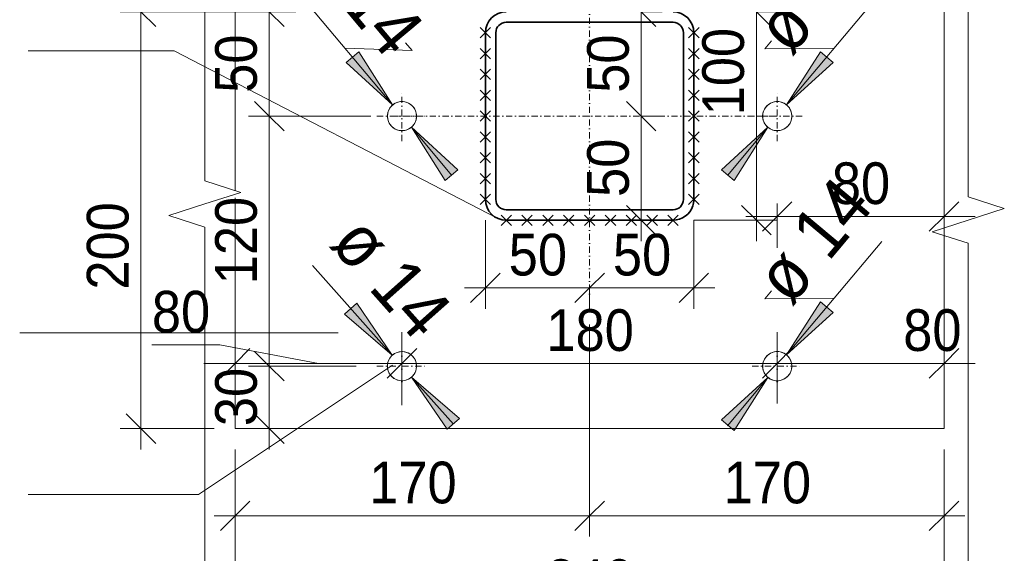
# Model space of a CAD drawing. Header units: millimetres. Extents: x -547 to 1084, y -1378 to 786.
# Tile 15 of 16: x 612 to 1084, y 288 to 544. Entities that reach past the tile are written whole.
import ezdxf

# ---------------------------------------------------------------- set-up
doc = ezdxf.new("R2010")
doc.units = ezdxf.units.MM
doc.linetypes.add('Штрих-пунктир_3х1_1_5_', pattern=[6, 3, -1.5, 0, -1.5])
for name, color, linetype, lineweight in [('01_Сплошная_Черная_1', 7, 'Continuous', 9), ('03_Штрих-пунктир_3х1_1_5__Черная_1', 7, 'Штрих-пунктир_3х1_1_5_', 9), ('_Medium Lines_', 7, 'Continuous', 35), ('_Thin Lines_', 7, 'Continuous', 9), ('Detail Items', 7, 'Continuous', 20), ('Dimensions', 7, 'Continuous', 9), ('Dimensions-10', 7, 'Continuous', 9), ('Generic Annotations', 7, 'Continuous', 20), ('Text Notes', 7, 'Continuous', 9)]:
    doc.layers.add(name, color=color, linetype=linetype, lineweight=lineweight)
doc.styles.add('Arial_2', font='arial.ttf', dxfattribs={"width": 0.9, "height": 20})
doc.styles.add('Arial_4', font='arial.ttf', dxfattribs={"width": 0.9, "height": 25})
doc.dimstyles.new('01_Точн_0_знака_2_0_k0_9__П_', dxfattribs={"dimscale": 304.8, "dimtxt": 20.405188, "dimasz": 0.046391, "dimexe": 0.032808, "dimexo": 0.032808, "dimgap": 0, "dimtad": 1, "dimdec": 0, "dimdsep": 46, "dimtxsty": 'Arial_2', "dimblk1": 'OBLIQUE', "dimblk2": 'OBLIQUE', "dimsah": 1, "dimcen": 0.09, "dimdle": 0.032808, "dimazin": 0, "dimtfac": 1, "dimtdec": 4, "dimtix": 1, "dimtmove": 0, "dimatfit": 3, "dimfxl": 1, "dimtvp": 1, "dimtolj": 1, "dimtzin": 0, "dimarcsym": 2})
doc.dimstyles.new('01_Точн_0_знака_2_0_k0_9__П__1', dxfattribs={"dimscale": 304.8, "dimtxt": 20.405188, "dimasz": 0.046391, "dimexe": 0.032808, "dimexo": 0.032808, "dimgap": 0, "dimtad": 1, "dimdec": 0, "dimdsep": 46, "dimtxsty": 'Arial_2', "dimblk1": 'OBLIQUE', "dimblk2": 'OBLIQUE', "dimsah": 1, "dimcen": 0.09, "dimdle": 0.032808, "dimazin": 0, "dimtfac": 1, "dimtdec": 4, "dimtix": 1, "dimtmove": 1, "dimatfit": 3, "dimfxl": 1, "dimtvp": 1, "dimtolj": 1, "dimtzin": 0, "dimarcsym": 2})
doc.dimstyles.new('01_Точн_0_знака__П_', dxfattribs={"dimscale": 304.8, "dimtxt": 25.506485, "dimasz": 0.098425, "dimexe": 0.07874, "dimexo": 0, "dimgap": 0.016404, "dimtad": 1, "dimjust": 3, "dimdec": 0, "dimzin": 0, "dimdsep": 46, "dimtxsty": 'Arial_4', "dimsah": 1, "dimcen": 0.09, "dimazin": 0, "dimtfac": 1, "dimtdec": 4, "dimtix": 1, "dimtmove": 0, "dimatfit": 2, "dimfxl": 1, "dimtvp": 1, "dimtolj": 1, "dimtzin": 0, "dimlwd": 18, "dimlwe": 18, "dimarcsym": 2})
doc.dimstyles.new('01_Точн_0_знака__П__1', dxfattribs={"dimscale": 304.8, "dimtxt": 25.506485, "dimasz": 0.098425, "dimexe": 0.07874, "dimexo": 0, "dimgap": 0.016404, "dimtad": 1, "dimjust": 3, "dimdec": 0, "dimzin": 0, "dimdsep": 46, "dimtxsty": 'Arial_4', "dimsah": 1, "dimcen": 0.09, "dimazin": 0, "dimtfac": 1, "dimtdec": 4, "dimtix": 1, "dimtmove": 0, "dimatfit": 2, "dimfxl": 1, "dimtvp": 1, "dimtolj": 1, "dimtzin": 0, "dimlwd": 18, "dimlwe": 18, "dimarcsym": 2})
doc.dimstyles.new('02_Округл_5_2_0_k0_9__П_', dxfattribs={"dimscale": 304.8, "dimtxt": 20.405188, "dimasz": 0.046391, "dimexe": 0.049213, "dimexo": 0.098425, "dimgap": 0, "dimtad": 1, "dimdec": 0, "dimrnd": 5, "dimdsep": 46, "dimtxsty": 'Arial_2', "dimblk1": 'OBLIQUE', "dimblk2": 'OBLIQUE', "dimsah": 1, "dimcen": 0.09, "dimdle": 0.049213, "dimazin": 0, "dimtfac": 1, "dimtdec": 4, "dimtix": 1, "dimtmove": 1, "dimatfit": 3, "dimfxl": 1, "dimtvp": 1, "dimtolj": 1, "dimtzin": 0, "dimarcsym": 2})
doc.dimstyles.new('02_Округл_5_2_0_k0_9__П__1', dxfattribs={"dimscale": 304.8, "dimtxt": 20.405188, "dimasz": 0.046391, "dimexe": 0.049213, "dimexo": 0.098425, "dimgap": 0, "dimtad": 1, "dimdec": 0, "dimrnd": 5, "dimdsep": 46, "dimtxsty": 'Arial_2', "dimblk1": 'OBLIQUE', "dimblk2": 'OBLIQUE', "dimsah": 1, "dimcen": 0.09, "dimdle": 0.049213, "dimazin": 0, "dimtfac": 1, "dimtdec": 4, "dimtix": 1, "dimtmove": 0, "dimatfit": 3, "dimfxl": 1, "dimtvp": 1, "dimtolj": 1, "dimtzin": 0, "dimarcsym": 2})

# ---------------------------------------------------------------- blocks, each defined once
blk = doc.blocks.new('011_Обрыв_Линия - По умолчанию-3008611-Устройство ламелей на техэтаже_')
at = {"layer": 'Detail Items'}
for p, q in [((700.41, 635.6), (700.41, 466.6)), ((700.41, 444.34), (700.41, 275.6))]:
    blk.add_line(p, q, dxfattribs=at)
blk = doc.blocks.new('011_Обрыв_Линия - По умолчанию-3005779-Устройство ламелей на техэтаже_')
at = {"layer": 'Detail Items'}
for p, q in [((1066.54, 458.97), (1066.54, 627.71)), ((1066.54, 267.71), (1066.54, 436.71))]:
    blk.add_line(p, q, dxfattribs=at)
blk = doc.blocks.new('DIMBLOCK4-Устройство ламелей на техэтаже_')
at = {"layer": 'Dimensions-10', "lineweight": 25}
for p, q in [((731.31, 377.71), (724.24, 384.78)), ((731.31, 377.71), (738.38, 370.64)), ((731.31, 347.71), (724.24, 354.78)), ((731.31, 347.71), (738.38, 340.64))]:
    blk.add_line(p, q, dxfattribs=at)
at = {"layer": 'Dimensions-10'}
for p, q in [((731.31, 377.71), (721.31, 377.71)), ((731.31, 337.71), (731.31, 377.71)), ((731.31, 377.71), (772.95, 377.71)), ((731.31, 347.71), (721.31, 347.71)), ((731.31, 347.71), (731.31, 347.71))]:
    blk.add_line(p, q, dxfattribs=at)
at = {"layer": 'Dimensions-10', "color": 0, "insert": (705.34, 348.9), "char_height": 20, "width": 33.1506, "attachment_point": 1, "rotation": 90, "line_spacing_factor": 0.941778, "style": 'Arial_2'}
blk.add_mtext('30', dxfattribs=at)
blk = doc.blocks.new('_Oblique')
at = {"color": 0, "linetype": 'ByBlock', "lineweight": -2}
blk.add_line((-0.5, -0.5), (0.5, 0.5), dxfattribs=at)
blk = doc.blocks.new('DIMBLOCK5-Устройство ламелей на техэтаже_')
at = {"layer": 'Dimensions-10', "lineweight": 25}
for p, q in [((731.31, 497.71), (724.24, 504.78)), ((731.31, 497.71), (738.38, 490.64)), ((731.31, 377.71), (724.24, 384.78)), ((731.31, 377.71), (738.38, 370.64))]:
    blk.add_line(p, q, dxfattribs=at)
at = {"layer": 'Dimensions-10'}
for p, q in [((731.31, 497.71), (721.31, 497.71)), ((731.31, 377.71), (731.31, 497.71)), ((731.31, 497.71), (779.97, 497.71)), ((731.31, 377.71), (721.31, 377.71)), ((731.31, 377.71), (772.95, 377.71))]:
    blk.add_line(p, q, dxfattribs=at)
at = {"layer": 'Dimensions-10', "color": 0, "insert": (705.34, 416.99), "char_height": 20, "width": 49.7259, "attachment_point": 1, "rotation": 90, "line_spacing_factor": 0.941778, "style": 'Arial_2'}
blk.add_mtext('120', dxfattribs=at)
blk = doc.blocks.new('DIMBLOCK6-Устройство ламелей на техэтаже_')
at = {"layer": 'Dimensions-10'}
for p, q in [((731.31, 497.71), (731.31, 557.71)), ((731.31, 547.71), (721.31, 547.71)), ((731.31, 547.71), (744.05, 547.71)), ((731.31, 497.71), (721.31, 497.71)), ((731.31, 497.71), (779.97, 497.71))]:
    blk.add_line(p, q, dxfattribs=at)
at = {"layer": 'Dimensions-10', "lineweight": 25}
for p, q in [((731.31, 547.71), (724.24, 554.78)), ((731.31, 547.71), (738.38, 540.64)), ((731.31, 497.71), (724.24, 504.78)), ((731.31, 497.71), (738.38, 490.64))]:
    blk.add_line(p, q, dxfattribs=at)
at = {"layer": 'Dimensions-10', "color": 0, "insert": (705.34, 508.9), "char_height": 20, "width": 33.1506, "attachment_point": 1, "rotation": 90, "line_spacing_factor": 0.941778, "style": 'Arial_2'}
blk.add_mtext('50', dxfattribs=at)
blk = doc.blocks.new('DIMBLOCK7-Устройство ламелей на техэтаже_')
at = {"layer": 'Dimensions-10'}
for p, q in [((669.74, 557.71), (669.74, 337.71)), ((669.74, 547.71), (659.74, 547.71)), ((669.74, 547.71), (744.05, 547.71)), ((669.74, 460.85), (669.74, 447.71)), ((669.74, 414.41), (669.74, 460.85)), ((669.74, 347.71), (659.74, 347.71)), ((669.74, 347.71), (704.94, 347.71))]:
    blk.add_line(p, q, dxfattribs=at)
at = {"layer": 'Dimensions-10', "lineweight": 25}
for p, q in [((669.74, 547.71), (662.67, 554.78)), ((669.74, 547.71), (676.81, 540.64)), ((669.74, 347.71), (662.67, 354.78)), ((669.74, 347.71), (676.81, 340.64))]:
    blk.add_line(p, q, dxfattribs=at)
at = {"layer": 'Dimensions-10', "color": 0, "insert": (643.78, 414.41), "char_height": 20, "width": 49.7259, "attachment_point": 1, "rotation": 90, "line_spacing_factor": 0.941778, "style": 'Arial_2'}
blk.add_mtext('200', dxfattribs=at)
blk = doc.blocks.new('DIMBLOCK8-Устройство ламелей на техэтаже_')
at = {"layer": 'Dimensions-10'}
for p, q in [((884.96, 305.87), (884.96, 397.72)), ((714.94, 305.87), (714.94, 337.71)), ((704.94, 305.87), (884.96, 305.87)), ((714.94, 305.87), (714.94, 295.87)), ((884.96, 305.87), (884.96, 295.87))]:
    blk.add_line(p, q, dxfattribs=at)
at = {"layer": 'Dimensions-10', "lineweight": 25}
for p, q in [((714.94, 305.87), (722.01, 312.94)), ((884.96, 305.87), (892.03, 312.94)), ((714.94, 305.87), (707.87, 298.8)), ((884.96, 305.87), (877.89, 298.8))]:
    blk.add_line(p, q, dxfattribs=at)
at = {"layer": 'Dimensions-10', "color": 0, "insert": (779.23, 331.84), "char_height": 20, "width": 49.7259, "attachment_point": 1, "line_spacing_factor": 0.941778, "style": 'Arial_2'}
blk.add_mtext('170', dxfattribs=at)
blk = doc.blocks.new('DIMBLOCK9-Устройство ламелей на техэтаже_')
at = {"layer": 'Dimensions-10'}
for p, q in [((884.96, 305.87), (884.96, 397.72)), ((1054.96, 305.87), (1054.96, 337.71)), ((884.96, 305.87), (1064.96, 305.87)), ((884.96, 305.87), (884.96, 295.87)), ((1054.96, 305.87), (1054.96, 295.87))]:
    blk.add_line(p, q, dxfattribs=at)
at = {"layer": 'Dimensions-10', "lineweight": 25}
for p, q in [((884.96, 305.87), (892.03, 312.94)), ((1054.96, 305.87), (1062.03, 312.94)), ((884.96, 305.87), (877.89, 298.8)), ((1054.96, 305.87), (1047.89, 298.8))]:
    blk.add_line(p, q, dxfattribs=at)
at = {"layer": 'Dimensions-10', "color": 0, "insert": (949.24, 331.84), "char_height": 20, "width": 49.7259, "attachment_point": 1, "line_spacing_factor": 0.941778, "style": 'Arial_2'}
blk.add_mtext('170', dxfattribs=at)
blk = doc.blocks.new('DIMBLOCK10-Устройство ламелей на техэтаже_')
at = {"layer": 'Dimensions-10'}
for p, q in [((714.94, 259.01), (714.94, 337.71)), ((1054.96, 259.01), (1054.96, 337.71)), ((704.94, 259.01), (1064.96, 259.01)), ((714.94, 259.01), (714.94, 249.01)), ((1054.96, 259.01), (1054.96, 249.01))]:
    blk.add_line(p, q, dxfattribs=at)
at = {"layer": 'Dimensions-10', "lineweight": 25}
for p, q in [((714.94, 259.01), (722.01, 266.08)), ((1054.96, 259.01), (1062.03, 266.08)), ((714.94, 259.01), (707.87, 251.94)), ((1054.96, 259.01), (1047.89, 251.94))]:
    blk.add_line(p, q, dxfattribs=at)
at = {"layer": 'Dimensions-10', "color": 0, "insert": (864.23, 284.97), "char_height": 20, "width": 49.7259, "attachment_point": 1, "line_spacing_factor": 0.941778, "style": 'Arial_2'}
blk.add_mtext('340', dxfattribs=at)
blk = doc.blocks.new('DIMBLOCK11-Устройство ламелей на техэтаже_')
at = {"layer": 'Dimensions-10'}
for points in [[(979.45, 503.04), (1001.75, 523.5), (995.69, 528.57)], [(970.46, 492.31), (948.17, 471.85), (954.22, 466.78)]]:
    blk.add_hatch(color=256, dxfattribs=at).paths.add_polyline_path(points)
at = {"layer": 'Dimensions-10', "lineweight": 18}
for p, q in [((1025.05, 557.47), (979.45, 503.04)), ((972.21, 533.88), (969, 530.05)), ((969, 530.05), (1002.25, 530.25)), ((951.03, 469.11), (970.46, 492.31))]:
    blk.add_line(p, q, dxfattribs=at)
at = {"layer": 'Dimensions-10'}
for p, q in [((995.69, 528.57), (979.45, 503.04)), ((1001.75, 523.5), (995.69, 528.57)), ((979.45, 503.04), (1001.75, 523.5)), ((970.46, 492.31), (948.17, 471.85)), ((954.22, 466.78), (970.46, 492.31)), ((948.17, 471.85), (954.22, 466.78))]:
    blk.add_line(p, q, dxfattribs=at)
at = {"layer": 'Dimensions-10', "lineweight": 18}
for start, end in [(140.0447, 320.0447), (320.0447, 140.0447)]:
    blk.add_arc((974.96, 497.68), 7, start, end, dxfattribs=at)
at = {"layer": 'Dimensions-10', "color": 0, "lineweight": 18, "insert": (962.37, 542.12), "char_height": 25, "width": 74.4005, "attachment_point": 1, "rotation": 50.0447, "line_spacing_factor": 0.941778, "style": 'Arial_4'}
blk.add_mtext('ø 14', dxfattribs=at)
blk = doc.blocks.new('DIMBLOCK12-Устройство ламелей на техэтаже_')
at = {"layer": 'Dimensions-10'}
for points in [[(790.29, 382.91), (773.32, 407.96), (767.42, 402.71)], [(799.59, 372.44), (816.57, 347.39), (822.47, 352.64)]]:
    blk.add_hatch(color=256, dxfattribs=at).paths.add_polyline_path(points)
at = {"layer": 'Dimensions-10', "lineweight": 18}
for p, q in [((751.98, 426.03), (790.29, 382.91)), ((819.69, 349.82), (799.59, 372.44))]:
    blk.add_line(p, q, dxfattribs=at)
at = {"layer": 'Dimensions-10'}
for p, q in [((773.32, 407.96), (767.42, 402.71)), ((790.29, 382.91), (773.32, 407.96)), ((767.42, 402.71), (790.29, 382.91)), ((799.59, 372.44), (816.57, 347.39)), ((822.47, 352.64), (799.59, 372.44)), ((816.57, 347.39), (822.47, 352.64))]:
    blk.add_line(p, q, dxfattribs=at)
at = {"layer": 'Dimensions-10', "lineweight": 18}
for start, end in [(41.6203, 221.6203), (221.6203, 41.6203)]:
    blk.add_arc((794.94, 377.68), 7, start, end, dxfattribs=at)
at = {"layer": 'Dimensions-10', "color": 0, "lineweight": 18, "insert": (778.55, 452.52), "char_height": 25, "width": 74.4005, "attachment_point": 1, "rotation": 311.6203, "line_spacing_factor": 0.941778, "style": 'Arial_4'}
blk.add_mtext('ø 14', dxfattribs=at)
blk = doc.blocks.new('DIMBLOCK13-Устройство ламелей на техэтаже_')
at = {"layer": 'Dimensions-10'}
for p, q in [((714.94, 379.02), (714.94, 394.02)), ((794.94, 379.02), (794.94, 394.02)), ((674.98, 387.85), (707.6, 387.85)), ((707.6, 387.85), (754.94, 379.02)), ((699.94, 379.02), (794.94, 379.02)), ((714.94, 379.02), (714.94, 359.02)), ((794.94, 379.02), (794.94, 359.02))]:
    blk.add_line(p, q, dxfattribs=at)
at = {"layer": 'Dimensions-10', "lineweight": 25}
for p, q in [((714.94, 379.02), (722.01, 386.09)), ((794.94, 379.02), (802.01, 386.09)), ((714.94, 379.02), (707.87, 371.95)), ((794.94, 379.02), (787.87, 371.95))]:
    blk.add_line(p, q, dxfattribs=at)
at = {"layer": 'Dimensions-10', "color": 0, "insert": (674.98, 413.82), "char_height": 20, "width": 33.1506, "attachment_point": 1, "line_spacing_factor": 0.941778, "style": 'Arial_2'}
blk.add_mtext('80', dxfattribs=at)
blk = doc.blocks.new('DIMBLOCK14-Устройство ламелей на техэтаже_')
at = {"layer": 'Dimensions-10'}
for p, q in [((794.94, 379.02), (794.94, 394.02)), ((974.96, 379.02), (974.96, 394.02)), ((794.94, 379.02), (974.96, 379.02)), ((794.94, 379.02), (794.94, 359.02)), ((974.96, 379.02), (974.96, 359.71))]:
    blk.add_line(p, q, dxfattribs=at)
at = {"layer": 'Dimensions-10', "lineweight": 25}
for p, q in [((794.94, 379.02), (802.01, 386.09)), ((974.96, 379.02), (982.03, 386.09)), ((794.94, 379.02), (787.87, 371.95)), ((974.96, 379.02), (967.89, 371.95))]:
    blk.add_line(p, q, dxfattribs=at)
at = {"layer": 'Dimensions-10', "color": 0, "insert": (864.23, 404.98), "char_height": 20, "width": 49.7259, "attachment_point": 1, "line_spacing_factor": 0.941778, "style": 'Arial_2'}
blk.add_mtext('180', dxfattribs=at)
blk = doc.blocks.new('DIMBLOCK15-Устройство ламелей на техэтаже_')
at = {"layer": 'Dimensions-10'}
for p, q in [((974.96, 379.02), (974.96, 394.02)), ((1054.96, 379.02), (1054.96, 394.02)), ((974.96, 379.02), (1069.96, 379.02)), ((974.96, 379.02), (974.96, 359.71)), ((1030.38, 379.02), (1014.96, 379.02)), ((1063, 379.02), (1030.38, 379.02)), ((1054.96, 379.02), (1054.96, 359.02))]:
    blk.add_line(p, q, dxfattribs=at)
at = {"layer": 'Dimensions-10', "lineweight": 25}
for p, q in [((974.96, 379.02), (982.03, 386.09)), ((1054.96, 379.02), (1062.03, 386.09)), ((974.96, 379.02), (967.89, 371.95)), ((1054.96, 379.02), (1047.89, 371.95))]:
    blk.add_line(p, q, dxfattribs=at)
at = {"layer": 'Dimensions-10', "color": 0, "insert": (1035.38, 404.98), "char_height": 20, "width": 33.1506, "attachment_point": 1, "line_spacing_factor": 0.941778, "style": 'Arial_2'}
blk.add_mtext('80', dxfattribs=at)
blk = doc.blocks.new('DIMBLOCK16-Устройство ламелей на техэтаже_')
at = {"layer": 'Dimensions-10'}
for p, q in [((1054.96, 449.51), (1054.96, 469.51)), ((974.96, 449.51), (974.96, 455.71)), ((1069.96, 449.51), (959.96, 449.51)), ((974.96, 449.51), (974.96, 434.51)), ((1054.96, 449.51), (1054.96, 434.51))]:
    blk.add_line(p, q, dxfattribs=at)
at = {"layer": 'Dimensions-10', "lineweight": 25}
for p, q in [((974.96, 449.51), (982.03, 456.58)), ((1054.96, 449.51), (1062.03, 456.58)), ((974.96, 449.51), (967.89, 442.44)), ((1054.96, 449.51), (1047.89, 442.44))]:
    blk.add_line(p, q, dxfattribs=at)
at = {"layer": 'Dimensions-10', "color": 0, "insert": (1001.14, 475.48), "char_height": 20, "width": 33.1506, "attachment_point": 1, "line_spacing_factor": 0.941778, "style": 'Arial_2'}
blk.add_mtext('80', dxfattribs=at)
blk = doc.blocks.new('DIMBLOCK17-Устройство ламелей на техэтаже_')
at = {"layer": 'Dimensions-10'}
for p, q in [((964.95, 637.71), (964.95, 547.71)), ((964.95, 627.71), (974.95, 627.71)), ((964.95, 627.71), (964.95, 627.71)), ((964.95, 547.71), (974.95, 547.71)), ((964.95, 547.71), (964.95, 547.71))]:
    blk.add_line(p, q, dxfattribs=at)
at = {"layer": 'Dimensions-10', "lineweight": 25}
for p, q in [((964.95, 627.71), (957.88, 634.78)), ((964.95, 627.71), (972.02, 620.64)), ((964.95, 547.71), (957.88, 554.78)), ((964.95, 547.71), (972.02, 540.64))]:
    blk.add_line(p, q, dxfattribs=at)
at = {"layer": 'Dimensions-10', "color": 0, "insert": (938.99, 573.9), "char_height": 20, "width": 33.1506, "attachment_point": 1, "rotation": 90, "line_spacing_factor": 0.941778, "style": 'Arial_2'}
blk.add_mtext('80', dxfattribs=at)
blk = doc.blocks.new('DIMBLOCK18-Устройство ламелей на техэтаже_')
at = {"layer": 'Dimensions-10', "lineweight": 25}
for p, q in [((964.95, 547.71), (957.88, 554.78)), ((964.95, 547.71), (972.02, 540.64)), ((964.95, 447.72), (957.88, 454.79)), ((964.95, 447.72), (972.02, 440.65))]:
    blk.add_line(p, q, dxfattribs=at)
at = {"layer": 'Dimensions-10'}
for p, q in [((964.95, 547.71), (964.95, 437.72)), ((964.95, 547.71), (974.95, 547.71)), ((964.95, 547.71), (964.95, 547.71)), ((964.95, 539.49), (964.95, 493.06)), ((964.95, 493.06), (964.95, 497.72)), ((964.95, 447.72), (934.96, 447.72)), ((964.95, 447.72), (974.95, 447.72))]:
    blk.add_line(p, q, dxfattribs=at)
at = {"layer": 'Dimensions-10', "color": 0, "insert": (938.99, 498.06), "char_height": 20, "width": 49.7259, "attachment_point": 1, "rotation": 90, "line_spacing_factor": 0.941778, "style": 'Arial_2'}
blk.add_mtext('100', dxfattribs=at)
blk = doc.blocks.new('DIMBLOCK19-Устройство ламелей на техэтаже_')
at = {"layer": 'Dimensions-10'}
for p, q in [((909.72, 557.71), (909.72, 497.71)), ((909.72, 547.71), (919.72, 547.71)), ((909.72, 547.71), (909.72, 547.71)), ((909.72, 497.71), (919.72, 497.71)), ((909.72, 497.71), (909.72, 497.71))]:
    blk.add_line(p, q, dxfattribs=at)
at = {"layer": 'Dimensions-10', "lineweight": 25}
for p, q in [((909.72, 547.71), (902.65, 554.78)), ((909.72, 547.71), (916.79, 540.64)), ((909.72, 497.71), (902.65, 504.78)), ((909.72, 497.71), (916.79, 490.64))]:
    blk.add_line(p, q, dxfattribs=at)
at = {"layer": 'Dimensions-10', "color": 0, "insert": (883.76, 508.9), "char_height": 20, "width": 33.1506, "attachment_point": 1, "rotation": 90, "line_spacing_factor": 0.941778, "style": 'Arial_2'}
blk.add_mtext('50', dxfattribs=at)
blk = doc.blocks.new('DIMBLOCK20-Устройство ламелей на техэтаже_')
at = {"layer": 'Dimensions-10', "lineweight": 25}
for p, q in [((909.72, 497.71), (902.65, 504.78)), ((909.72, 497.71), (916.79, 490.64)), ((909.72, 447.72), (902.65, 454.79)), ((909.72, 447.72), (916.79, 440.65))]:
    blk.add_line(p, q, dxfattribs=at)
at = {"layer": 'Dimensions-10'}
for p, q in [((909.72, 497.71), (909.72, 437.72)), ((909.72, 497.71), (919.72, 497.71)), ((909.72, 497.71), (909.72, 497.71)), ((909.72, 447.72), (919.72, 447.72)), ((909.72, 447.72), (909.72, 447.72))]:
    blk.add_line(p, q, dxfattribs=at)
at = {"layer": 'Dimensions-10', "color": 0, "insert": (883.76, 458.9), "char_height": 20, "width": 33.1506, "attachment_point": 1, "rotation": 90, "line_spacing_factor": 0.941778, "style": 'Arial_2'}
blk.add_mtext('50', dxfattribs=at)
blk = doc.blocks.new('DIMBLOCK21-Устройство ламелей на техэтаже_')
at = {"layer": 'Dimensions-10'}
for p, q in [((934.96, 415.25), (934.96, 447.72)), ((944.96, 415.25), (884.96, 415.25)), ((884.96, 415.25), (884.96, 405.25)), ((884.96, 415.25), (884.96, 415.25)), ((934.96, 415.25), (934.96, 405.25))]:
    blk.add_line(p, q, dxfattribs=at)
at = {"layer": 'Dimensions-10', "lineweight": 25}
for p, q in [((884.96, 415.25), (892.03, 422.32)), ((934.96, 415.25), (942.03, 422.32)), ((884.96, 415.25), (877.89, 408.18)), ((934.96, 415.25), (927.89, 408.18))]:
    blk.add_line(p, q, dxfattribs=at)
at = {"layer": 'Dimensions-10', "color": 0, "insert": (896.14, 441.21), "char_height": 20, "width": 33.1506, "attachment_point": 1, "line_spacing_factor": 0.941778, "style": 'Arial_2'}
blk.add_mtext('50', dxfattribs=at)
blk = doc.blocks.new('DIMBLOCK22-Устройство ламелей на техэтаже_')
at = {"layer": 'Dimensions-10'}
for p, q in [((834.96, 415.25), (834.96, 447.72)), ((884.96, 415.25), (824.96, 415.25)), ((834.96, 415.25), (834.96, 405.25)), ((884.96, 415.25), (884.96, 405.25)), ((884.96, 415.25), (884.96, 415.25))]:
    blk.add_line(p, q, dxfattribs=at)
at = {"layer": 'Dimensions-10', "lineweight": 25}
for p, q in [((834.96, 415.25), (842.03, 422.32)), ((884.96, 415.25), (892.03, 422.32)), ((834.96, 415.25), (827.89, 408.18)), ((884.96, 415.25), (877.89, 408.18))]:
    blk.add_line(p, q, dxfattribs=at)
at = {"layer": 'Dimensions-10', "color": 0, "insert": (846.14, 441.21), "char_height": 20, "width": 33.1506, "attachment_point": 1, "line_spacing_factor": 0.941778, "style": 'Arial_2'}
blk.add_mtext('50', dxfattribs=at)
blk = doc.blocks.new('DIMBLOCK25-Устройство ламелей на техэтаже_')
at = {"layer": 'Dimensions-10'}
for points in [[(979.45, 383.04), (1001.75, 403.5), (995.69, 408.57)], [(970.46, 372.31), (948.17, 351.85), (954.22, 346.78)]]:
    blk.add_hatch(color=256, dxfattribs=at).paths.add_polyline_path(points)
at = {"layer": 'Dimensions-10', "lineweight": 18}
for p, q in [((1025.05, 437.47), (979.45, 383.04)), ((972.21, 413.88), (969, 410.05)), ((969, 410.05), (1002.25, 410.25)), ((951.03, 349.11), (970.46, 372.31))]:
    blk.add_line(p, q, dxfattribs=at)
at = {"layer": 'Dimensions-10'}
for p, q in [((995.69, 408.57), (979.45, 383.04)), ((1001.75, 403.5), (995.69, 408.57)), ((979.45, 383.04), (1001.75, 403.5)), ((970.46, 372.31), (948.17, 351.85)), ((954.22, 346.78), (970.46, 372.31)), ((948.17, 351.85), (954.22, 346.78))]:
    blk.add_line(p, q, dxfattribs=at)
at = {"layer": 'Dimensions-10', "lineweight": 18}
for start, end in [(320.0447, 140.0447), (140.0447, 320.0447)]:
    blk.add_arc((974.96, 377.68), 7, start, end, dxfattribs=at)
at = {"layer": 'Dimensions-10', "color": 0, "lineweight": 18, "insert": (962.37, 422.12), "char_height": 25, "width": 74.4005, "attachment_point": 1, "rotation": 50.0447, "line_spacing_factor": 0.941778, "style": 'Arial_4'}
blk.add_mtext('ø 14', dxfattribs=at)
blk = doc.blocks.new('DIMBLOCK26-Устройство ламелей на техэтаже_')
at = {"layer": 'Dimensions-10'}
for points in [[(790.46, 503.04), (774.22, 528.57), (768.17, 523.5)], [(799.45, 492.31), (815.69, 466.78), (821.75, 471.85)]]:
    blk.add_hatch(color=256, dxfattribs=at).paths.add_polyline_path(points)
at = {"layer": 'Dimensions-10', "lineweight": 18}
for p, q in [((744.86, 557.47), (790.46, 503.04)), ((799.79, 529.11), (767.66, 530.25)), ((796.58, 532.94), (799.79, 529.11)), ((818.88, 469.11), (799.45, 492.31))]:
    blk.add_line(p, q, dxfattribs=at)
at = {"layer": 'Dimensions-10'}
for p, q in [((774.22, 528.57), (768.17, 523.5)), ((790.46, 503.04), (774.22, 528.57)), ((768.17, 523.5), (790.46, 503.04)), ((799.45, 492.31), (815.69, 466.78)), ((821.75, 471.85), (799.45, 492.31)), ((815.69, 466.78), (821.75, 471.85))]:
    blk.add_line(p, q, dxfattribs=at)
at = {"layer": 'Dimensions-10', "lineweight": 18}
for start, end in [(39.9553, 219.9553), (219.9553, 39.9553)]:
    blk.add_arc((794.96, 497.68), 7, start, end, dxfattribs=at)
at = {"layer": 'Dimensions-10', "color": 0, "lineweight": 18, "insert": (766.6, 588.71), "char_height": 25, "width": 74.4005, "attachment_point": 1, "rotation": 309.9553, "line_spacing_factor": 0.941778, "style": 'Arial_4'}
blk.add_mtext('ø 14', dxfattribs=at)

msp = doc.modelspace()

# ---------------------------------------------------------------- linework, layer by layer
at = {"layer": '01_Сплошная_Черная_1'}
for p, q in [((832.46, 535.22), (837.46, 540.22)), ((837.46, 535.22), (832.46, 540.22)), ((932.46, 535.22), (937.46, 540.22)), ((937.46, 535.22), (932.46, 540.22)), ((832.46, 525.22), (837.46, 530.22)), ((837.46, 525.22), (832.46, 530.22)), ((932.46, 525.22), (937.46, 530.22)), ((937.46, 525.22), (932.46, 530.22)), ((832.46, 515.22), (837.46, 520.22)), ((837.46, 515.22), (832.46, 520.22)), ((932.46, 515.22), (937.46, 520.22)), ((937.46, 515.22), (932.46, 520.22)), ((832.46, 505.22), (837.46, 510.22)), ((837.46, 505.22), (832.46, 510.22)), ((932.46, 505.22), (937.46, 510.22)), ((937.46, 505.22), (932.46, 510.22)), ((832.46, 495.22), (837.46, 500.22)), ((837.46, 495.22), (832.46, 500.22)), ((932.46, 495.22), (937.46, 500.22)), ((937.46, 495.22), (932.46, 500.22)), ((832.46, 485.22), (837.46, 490.22)), ((837.46, 485.22), (832.46, 490.22)), ((932.46, 485.22), (937.46, 490.22)), ((937.46, 485.22), (932.46, 490.22)), ((832.46, 475.22), (837.46, 480.22)), ((837.46, 475.22), (832.46, 480.22)), ((932.46, 475.22), (937.46, 480.22)), ((937.46, 475.22), (932.46, 480.22)), ((832.46, 465.22), (837.46, 470.22)), ((837.46, 465.22), (832.46, 470.22)), ((932.46, 465.22), (937.46, 470.22)), ((937.46, 465.22), (932.46, 470.22)), ((832.46, 455.22), (837.46, 460.22)), ((837.46, 455.22), (832.46, 460.22)), ((932.46, 455.22), (937.46, 460.22)), ((937.46, 455.22), (932.46, 460.22)), ((842.46, 445.22), (847.46, 450.22)), ((847.46, 445.22), (842.46, 450.22)), ((852.46, 445.22), (857.46, 450.22)), ((857.46, 445.22), (852.46, 450.22)), ((862.46, 445.22), (867.46, 450.22)), ((867.46, 445.22), (862.46, 450.22)), ((872.46, 445.22), (877.46, 450.22)), ((877.46, 445.22), (872.46, 450.22)), ((882.46, 445.22), (887.46, 450.22)), ((887.46, 445.22), (882.46, 450.22)), ((892.46, 445.22), (897.46, 450.22)), ((897.46, 445.22), (892.46, 450.22)), ((902.46, 445.22), (907.46, 450.22)), ((907.46, 445.22), (902.46, 450.22)), ((912.46, 445.22), (917.46, 450.22)), ((917.46, 445.22), (912.46, 450.22)), ((922.46, 445.22), (927.46, 450.22)), ((927.46, 445.22), (922.46, 450.22))]:
    msp.add_line(p, q, dxfattribs=at)
for centre in [(794.96, 497.68), (974.96, 497.68), (794.94, 377.68), (974.96, 377.68)]:
    msp.add_circle(centre, 7, dxfattribs=at)
at = {"layer": '03_Штрих-пунктир_3х1_1_5__Черная_1'}
for p, q in [((884.96, 407.72), (884.96, 564.87)), ((794.96, 485.71), (794.96, 509.71)), ((974.96, 485.71), (974.96, 509.71)), ((782.96, 497.71), (806.95, 497.71)), ((789.97, 497.71), (974.96, 497.71)), ((986.95, 497.71), (962.96, 497.71)), ((794.94, 365.71), (794.94, 389.71)), ((974.96, 365.71), (974.96, 389.71)), ((782.95, 377.71), (806.94, 377.71)), ((962.96, 377.71), (986.95, 377.71))]:
    msp.add_line(p, q, dxfattribs=at)
at = {"layer": '_Medium Lines_'}
for p, q in [((844.96, 542.72), (924.96, 542.72)), ((834.96, 457.72), (834.96, 537.72)), ((839.96, 457.72), (839.96, 537.72)), ((929.96, 537.72), (929.96, 457.72)), ((934.96, 537.72), (934.96, 457.72)), ((924.96, 452.72), (844.96, 452.72)), ((924.96, 447.72), (844.96, 447.72))]:
    msp.add_line(p, q, dxfattribs=at)
for centre, radius, start, end in [((844.96, 537.72), 10, 90, 180), ((924.96, 537.72), 10, 0, 90), ((844.96, 537.72), 5, 90, 180), ((924.96, 537.72), 5, 360, 90), ((844.96, 457.72), 10, 180, 270), ((844.96, 457.72), 5, 180, 270), ((924.96, 457.72), 5, 270, 0), ((924.96, 457.72), 10, 270, 341.703), ((924.96, 457.72), 10, 341.703, 0)]:
    msp.add_arc(centre, radius, start, end, dxfattribs=at)
at = {"layer": '_Thin Lines_'}
for p, q in [((714.94, 547.71), (714.94, 461.98)), ((1054.96, 547.71), (1054.96, 447.76)), ((714.94, 458.4), (714.94, 347.71)), ((1054.96, 440.39), (1054.96, 347.71)), ((714.94, 347.71), (1054.96, 347.71))]:
    msp.add_line(p, q, dxfattribs=at)
at = {"layer": 'Generic Annotations', "lineweight": 18}
for p, q in [((700.41, 466.6), (717.73, 461.1)), ((700.41, 466.6), (717.73, 461.1)), ((700.41, 455.6), (717.73, 461.1)), ((1066.54, 458.97), (1083.87, 453.34)), ((1066.54, 458.97), (1083.87, 453.34)), ((683.08, 449.97), (700.41, 455.6)), ((683.08, 449.97), (700.41, 455.6)), ((700.41, 444.34), (683.08, 449.97)), ((700.41, 444.34), (683.08, 449.97)), ((1083.87, 453.34), (1066.54, 447.71)), ((1083.87, 453.34), (1066.54, 447.71)), ((1066.54, 447.71), (1049.22, 442.21)), ((1066.54, 436.71), (1049.22, 442.21)), ((1066.54, 436.71), (1049.22, 442.21))]:
    msp.add_line(p, q, dxfattribs=at)
at = {"layer": 'Text Notes'}
for p, q in [((685.67, 529.1), (615.58, 529.1)), ((840.65, 448.67), (685.67, 529.1)), ((612.27, 393.72), (611.58, 393.72)), ((764.33, 393.72), (612.27, 393.72)), ((790.46, 378.16), (697.39, 316.08)), ((697.39, 316.08), (615.58, 316.08))]:
    msp.add_line(p, q, dxfattribs=at)

# ---------------------------------------------------------------- block references
at = {"layer": 'Detail Items'}
for name in ['011_Обрыв_Линия - По умолчанию-3008611-Устройство ламелей на техэтаже_', '011_Обрыв_Линия - По умолчанию-3005779-Устройство ламелей на техэтаже_']:
    msp.add_blockref(name, (0, 0), dxfattribs=at)

# ---------------------------------------------------------------- dimensions: what is measured, and where the dimension line sits
at = {"layer": 'Dimensions'}
for base, p1, p2, angle, dimstyle, override, picture, middle in [((964.95, 547.71), (974.95, 627.71), (974.95, 547.71), 90, '01_Точн_0_знака_2_0_k0_9__П_', {"dimpost": '<>', "dimfxl": 80}, 'DIMBLOCK17-Устройство ламелей на техэтаже_', (954.74, 587.71)), ((731.31, 547.71), (789.97, 497.71), (754.05, 547.71), 90, '01_Точн_0_знака_2_0_k0_9__П_', {"dimpost": '<>', "dimfxl": 61.567328}, 'DIMBLOCK6-Устройство ламелей на техэтаже_', (721.09, 522.71)), ((909.72, 497.71), (919.72, 547.71), (919.72, 497.71), 90, '01_Точн_0_знака_2_0_k0_9__П_', {"dimpost": '<>', "dimfxl": 50}, 'DIMBLOCK19-Устройство ламелей на техэтаже_', (899.51, 522.71)), ((731.31, 497.71), (782.95, 377.71), (789.97, 497.71), 90, '01_Точн_0_знака_2_0_k0_9__П_', {"dimpost": '<>', "dimfxl": 120.205379}, 'DIMBLOCK5-Устройство ламелей на техэтаже_', (721.09, 437.71)), ((909.72, 447.72), (919.72, 497.71), (919.72, 447.72), 90, '01_Точн_0_знака_2_0_k0_9__П_', {"dimpost": '<>', "dimfxl": 49.986318}, 'DIMBLOCK20-Устройство ламелей на техэтаже_', (899.51, 472.72)), ((974.96, 449.51), (1054.96, 439.51), (974.96, 485.71), 0, '02_Округл_5_2_0_k0_9__П__1', {"dimpost": '<>', "dimfxl": 92.381777}, 'DIMBLOCK16-Устройство ламелей на техэтаже_', (1014.96, 459.72)), ((834.96, 415.25), (884.96, 405.25), (834.96, 457.72), 0, '01_Точн_0_знака_2_0_k0_9__П_', {"dimpost": '<>', "dimfxl": 72.481723}, 'DIMBLOCK22-Устройство ламелей на техэтаже_', (859.96, 425.46)), ((884.96, 415.25), (934.96, 457.72), (884.96, 405.25), 0, '01_Точн_0_знака_2_0_k0_9__П_', {"dimpost": '<>', "dimfxl": 72.481723}, 'DIMBLOCK21-Устройство ламелей на техэтаже_', (909.96, 425.46)), ((884.96, 305.87), (714.94, 347.71), (884.96, 407.72), 0, '01_Точн_0_знака_2_0_k0_9__П_', {"dimpost": '<>', "dimfxl": 180.295015}, 'DIMBLOCK8-Устройство ламелей на техэтаже_', (799.95, 316.08)), ((1054.96, 305.87), (884.96, 407.72), (1054.96, 347.71), 0, '01_Точн_0_знака_2_0_k0_9__П_', {"dimpost": '<>', "dimfxl": 180.282117}, 'DIMBLOCK9-Устройство ламелей на техэтаже_', (969.96, 316.08)), ((974.96, 379.02), (794.94, 389.02), (974.96, 389.71), 0, '02_Округл_5_2_0_k0_9__П__1', {"dimpost": '<>', "dimfxl": 180.015006}, 'DIMBLOCK14-Устройство ламелей на техэтаже_', (884.95, 389.23)), ((731.31, 377.71), (721.31, 347.71), (782.95, 377.71), 90, '01_Точн_0_знака_2_0_k0_9__П_', {"dimpost": '<>', "dimfxl": 68.552971}, 'DIMBLOCK4-Устройство ламелей на техэтаже_', (721.09, 362.71)), ((1054.96, 259.01), (714.94, 347.71), (1054.96, 347.71), 0, '01_Точн_0_знака_2_0_k0_9__П_', {"dimpost": '<>', "dimfxl": 340.013678}, 'DIMBLOCK10-Устройство ламелей на техэтаже_', (884.95, 269.23))]:
    dim = msp.add_linear_dim(base=base, p1=p1, p2=p2, angle=angle, dimstyle=dimstyle, override=override, dxfattribs=at)
    dim.commit()
    dim.dimension.update_dxf_attribs({"geometry": picture, "text_midpoint": middle})
at = {"layer": 'Dimensions', "lineweight": 18}
for p1, p2, dimstyle, picture, middle in [((970.46, 492.31), (979.45, 503.04), '01_Точн_0_знака__П_', 'DIMBLOCK11-Устройство ламелей на техэтаже_', (1037.46, 572.28)), ((799.45, 492.31), (790.46, 503.04), '01_Точн_0_знака__П_', 'DIMBLOCK26-Устройство ламелей на техэтаже_', (732.45, 572.28)), ((970.46, 372.31), (979.45, 383.04), '01_Точн_0_знака__П_', 'DIMBLOCK25-Устройство ламелей на техэтаже_', (1037.46, 452.28)), ((799.59, 372.44), (790.29, 382.91), '01_Точн_0_знака__П__1', 'DIMBLOCK12-Устройство ламелей на техэтаже_', (730.3, 450.44))]:
    dim = msp.add_diameter_dim_2p(p1=p1, p2=p2, dimstyle=dimstyle, override={"dimpost": 'ø<>', "dimtix": 0, "dimtofl": 0, "dimatfit": 3}, dxfattribs=at)
    dim.commit()
    dim.dimension.update_dxf_attribs({"geometry": picture, "text_midpoint": middle, "dimtype": 163})
at = {"layer": 'Dimensions'}
for base, p1, p2, override, picture, middle in [((669.74, 347.71), (754.05, 547.71), (714.94, 347.71), {"dimpost": '<>', "dimfxl": 203.786824}, 'DIMBLOCK7-Устройство ламелей на техэтаже_', (657.11, 439.28)), ((964.95, 447.72), (974.95, 547.71), (924.96, 447.72), {"dimpost": '<>', "dimfxl": 111.787483}, 'DIMBLOCK18-Устройство ламелей на техэтаже_', (952.32, 522.92))]:
    dim = msp.add_linear_dim(base=base, p1=p1, p2=p2, angle=90, dimstyle='01_Точн_0_знака_2_0_k0_9__П__1', override=override, dxfattribs=at)
    dim.commit()
    dim.dimension.update_dxf_attribs({"geometry": picture, "text_midpoint": middle, "dimtype": 160, "text_rotation": 90})
for base, p1, p2, override, picture, middle in [((794.94, 379.02), (714.94, 389.02), (794.94, 389.02), {"dimpost": '<>', "dimfxl": 80}, 'DIMBLOCK13-Устройство ламелей на техэтаже_', (691.55, 400.48)), ((1054.96, 379.02), (974.96, 389.71), (1054.96, 389.02), {"dimpost": '<>', "dimfxl": 80.002987}, 'DIMBLOCK15-Устройство ламелей на техэтаже_', (1051.95, 391.65))]:
    dim = msp.add_linear_dim(base=base, p1=p1, p2=p2, angle=0, dimstyle='02_Округл_5_2_0_k0_9__П_', override=override, dxfattribs=at)
    dim.commit()
    dim.dimension.update_dxf_attribs({"geometry": picture, "text_midpoint": middle, "dimtype": 160})

doc.saveas('drawing.dxf')
